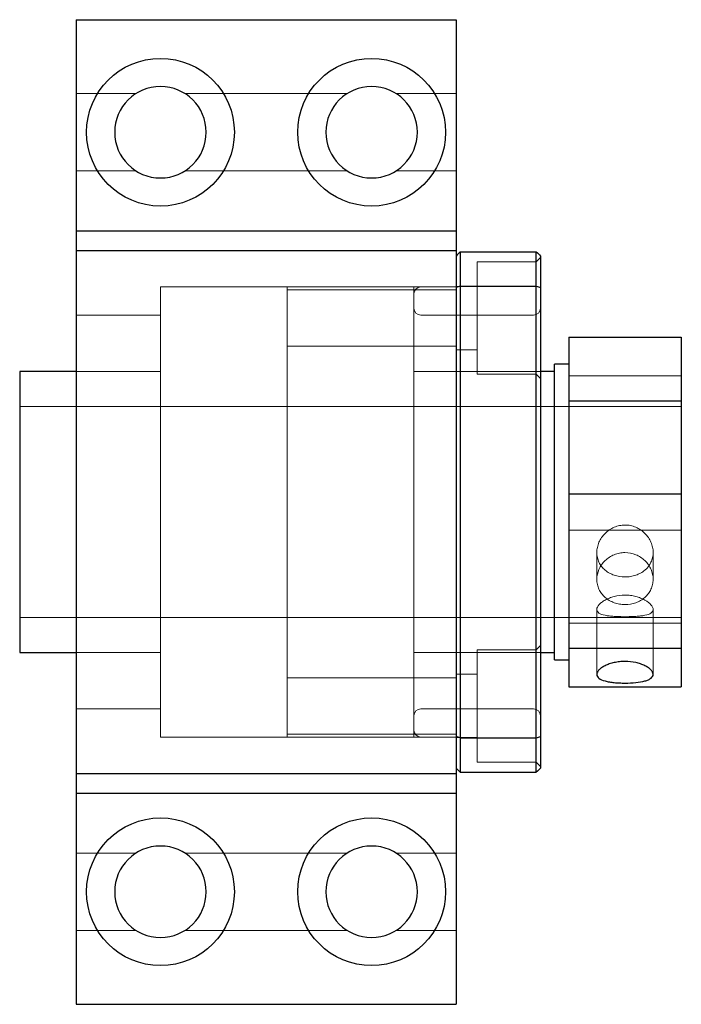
# Model space of a CAD drawing. Header units: millimetres. Extents: x 8173 to 8396, y 7527 to 7742.
# Tile 3 of 3: x 8264 to 8311, y 7672 to 7742. Entities that reach past the tile are written whole.
import ezdxf
from ezdxf.lldxf.tags import DXFTag

# ---------------------------------------------------------------- set-up
doc = ezdxf.new("R2010")
doc.units = ezdxf.units.MM
doc.layers.add('1', color=7, linetype='CONTINUOUS', true_color=0xffffff)
tags = doc.linetypes.add('DASHED', pattern=[25.72, 12.86, -12.86]).pattern_tags.tags
tags[6:7] = [DXFTag(74, 4), DXFTag(75, 0), DXFTag(340, '0'), DXFTag(46, 0.0), DXFTag(50, 0.0), DXFTag(44, 0.0), DXFTag(45, 0.0)]
tags[4:5] = [DXFTag(74, 4), DXFTag(75, 0), DXFTag(340, '0'), DXFTag(46, 0.0), DXFTag(50, 0.0), DXFTag(44, 0.0), DXFTag(45, 0.0)]

msp = doc.modelspace()

# ---------------------------------------------------------------- linework, layer by layer
at = {"layer": '1', "color": 7, "linetype": 'Continuous'}
for p, q in [((8267.838, 7742.056), (8267.838, 7727.056)), ((8267.838, 7742.056), (8294.838, 7742.056)), ((8294.838, 7742.056), (8294.838, 7727.056)), ((8267.838, 7727.056), (8267.838, 7725.642)), ((8267.838, 7727.056), (8294.838, 7727.056)), ((8294.838, 7727.056), (8294.838, 7725.642)), ((8267.838, 7725.642), (8267.838, 7688.47)), ((8267.838, 7725.642), (8294.838, 7725.642)), ((8294.838, 7725.642), (8294.838, 7688.47)), ((8295.138, 7725.556), (8295.138, 7723.118)), ((8295.138, 7725.556), (8300.538, 7725.556)), ((8300.538, 7723.118), (8300.538, 7725.556)), ((8300.838, 7725.256), (8300.838, 7723.006)), ((8295.138, 7723.118), (8295.138, 7690.994)), ((8295.138, 7723.118), (8300.538, 7723.118)), ((8300.538, 7690.994), (8300.538, 7723.118)), ((8300.838, 7723.006), (8300.838, 7691.106)), ((8302.838, 7719.49), (8310.838, 7719.49)), ((8302.838, 7719.49), (8302.838, 7714.955)), ((8310.838, 7719.49), (8310.838, 7714.955)), ((8302.838, 7717.556), (8301.838, 7717.556)), ((8301.838, 7707.056), (8301.838, 7717.556)), ((8267.838, 7717.056), (8263.838, 7717.056)), ((8263.838, 7717.056), (8263.838, 7697.056)), ((8301.838, 7717.056), (8300.838, 7717.056)), ((8302.838, 7714.955), (8310.838, 7714.955)), ((8302.838, 7714.955), (8302.838, 7708.343)), ((8310.838, 7714.955), (8310.838, 7708.343)), ((8302.838, 7708.343), (8310.838, 7708.343)), ((8302.838, 7708.343), (8302.838, 7697.368)), ((8310.838, 7708.343), (8310.838, 7697.368)), ((8301.838, 7696.556), (8301.838, 7707.056)), ((8302.838, 7697.368), (8310.838, 7697.368)), ((8302.838, 7697.368), (8302.838, 7694.622)), ((8310.838, 7697.368), (8310.838, 7694.622)), ((8263.838, 7697.056), (8267.838, 7697.056)), ((8300.838, 7697.056), (8301.838, 7697.056)), ((8301.838, 7696.556), (8302.838, 7696.556)), ((8302.838, 7694.622), (8310.838, 7694.622)), ((8295.138, 7690.994), (8295.138, 7688.556)), ((8295.138, 7690.994), (8300.538, 7690.994)), ((8300.538, 7688.556), (8300.538, 7690.994)), ((8300.838, 7691.106), (8300.838, 7688.856)), ((8267.838, 7688.47), (8294.838, 7688.47)), ((8267.838, 7688.47), (8267.838, 7687.056)), ((8294.838, 7688.47), (8294.838, 7687.056)), ((8295.138, 7688.556), (8300.538, 7688.556)), ((8267.838, 7687.056), (8294.838, 7687.056)), ((8267.838, 7687.056), (8267.838, 7672.056)), ((8294.838, 7687.056), (8294.838, 7672.056)), ((8267.838, 7672.056), (8294.838, 7672.056))]:
    msp.add_line(p, q, dxfattribs=at)
at = {"layer": '1', "color": 252, "linetype": 'DASHED', "lineweight": 5}
for p, q in [((8267.838, 7736.806), (8272.106, 7736.806)), ((8275.571, 7736.806), (8287.106, 7736.806)), ((8294.838, 7736.806), (8290.571, 7736.806)), ((8267.838, 7731.306), (8272.106, 7731.306)), ((8275.571, 7731.306), (8287.106, 7731.306)), ((8294.838, 7731.306), (8290.571, 7731.306)), ((8300.538, 7724.845), (8296.338, 7724.845)), ((8296.338, 7716.845), (8296.338, 7724.845)), ((8300.838, 7725.145), (8300.538, 7724.845)), ((8273.838, 7723.056), (8273.838, 7707.056)), ((8294.838, 7723.056), (8273.838, 7723.056)), ((8282.838, 7723.056), (8282.838, 7722.845)), ((8282.838, 7722.845), (8282.838, 7723.056)), ((8282.838, 7722.845), (8282.838, 7718.845)), ((8282.838, 7722.845), (8294.838, 7722.845)), ((8291.838, 7707.056), (8291.838, 7723.056)), ((8294.838, 7723.056), (8292.338, 7723.056)), ((8296.338, 7723.095), (8294.838, 7723.095)), ((8267.838, 7721.056), (8273.838, 7721.056)), ((8300.338, 7721.056), (8292.338, 7721.056)), ((8282.838, 7718.846), (8282.838, 7707.056)), ((8282.838, 7707.056), (8282.838, 7718.846)), ((8282.838, 7718.845), (8294.838, 7718.845)), ((8294.838, 7718.595), (8296.338, 7718.595)), ((8273.838, 7717.056), (8267.838, 7717.056)), ((8300.838, 7717.056), (8291.838, 7717.056)), ((8296.338, 7716.845), (8300.538, 7716.845)), ((8300.538, 7716.845), (8300.838, 7716.545)), ((8302.838, 7716.744), (8310.838, 7716.744)), ((8273.838, 7714.556), (8263.838, 7714.556)), ((8282.838, 7714.556), (8273.838, 7714.556)), ((8291.838, 7714.556), (8282.838, 7714.556)), ((8301.838, 7714.556), (8291.838, 7714.556)), ((8310.838, 7714.556), (8301.838, 7714.556)), ((8273.838, 7707.056), (8273.838, 7691.056)), ((8282.838, 7707.056), (8282.838, 7695.266)), ((8282.838, 7695.266), (8282.838, 7707.056)), ((8291.838, 7691.056), (8291.838, 7707.056)), ((8302.838, 7705.769), (8310.838, 7705.769)), ((8304.838, 7704.181), (8304.838, 7702.264)), ((8308.838, 7702.262), (8308.838, 7704.182)), ((8304.838, 7700.133), (8304.838, 7695.515)), ((8308.838, 7695.512), (8308.838, 7700.135)), ((8263.838, 7699.556), (8273.838, 7699.556)), ((8273.838, 7699.556), (8282.838, 7699.556)), ((8282.838, 7699.556), (8291.838, 7699.556)), ((8291.838, 7699.556), (8301.838, 7699.556)), ((8301.838, 7699.556), (8310.838, 7699.556)), ((8302.838, 7699.157), (8310.838, 7699.157)), ((8300.538, 7697.267), (8296.338, 7697.267)), ((8296.338, 7689.267), (8296.338, 7697.267)), ((8300.838, 7697.567), (8300.538, 7697.267)), ((8267.838, 7697.056), (8273.838, 7697.056)), ((8291.838, 7697.056), (8300.838, 7697.056)), ((8294.838, 7695.267), (8282.838, 7695.267)), ((8282.838, 7693.267), (8282.838, 7695.267)), ((8294.838, 7695.267), (8282.838, 7695.267)), ((8296.338, 7695.517), (8294.838, 7695.517)), ((8267.838, 7693.056), (8273.838, 7693.056)), ((8282.838, 7693.267), (8282.838, 7691.267)), ((8292.338, 7693.056), (8300.338, 7693.056)), ((8294.838, 7691.056), (8273.838, 7691.056)), ((8282.838, 7691.267), (8294.838, 7691.267)), ((8282.838, 7691.267), (8282.838, 7691.056)), ((8282.838, 7691.056), (8282.838, 7691.267)), ((8294.838, 7691.267), (8282.838, 7691.267)), ((8292.338, 7691.056), (8294.838, 7691.056)), ((8294.838, 7691.017), (8296.338, 7691.017)), ((8296.338, 7689.267), (8300.538, 7689.267)), ((8300.538, 7689.267), (8300.838, 7688.967)), ((8267.838, 7682.806), (8272.106, 7682.806)), ((8287.106, 7682.806), (8275.571, 7682.806)), ((8294.838, 7682.806), (8290.571, 7682.806)), ((8267.838, 7677.306), (8272.106, 7677.306)), ((8287.106, 7677.306), (8275.571, 7677.306)), ((8294.838, 7677.306), (8290.571, 7677.306))]:
    msp.add_line(p, q, dxfattribs=at)
at = {"layer": '1', "color": 7, "linetype": 'Continuous'}
for centre in [(8273.838, 7734.056), (8288.838, 7734.056), (8273.838, 7680.056), (8288.838, 7680.056)]:
    msp.add_circle(centre, 5.25, dxfattribs=at)
for centre, start, end in [((8273.838, 7734.056), 0, 180), ((8288.838, 7734.056), 0, 180), ((8273.838, 7734.056), 180, 0), ((8288.838, 7734.056), 180, 0), ((8273.838, 7680.056), 0, 180), ((8288.838, 7680.056), 0, 180), ((8273.838, 7680.056), 180, 0), ((8288.838, 7680.056), 180, 0)]:
    msp.add_arc(centre, 3.25, start, end, dxfattribs=at)
at = {"layer": '1', "color": 252, "linetype": 'DASHED', "lineweight": 5}
for centre, start, end in [((8292.338, 7722.556), 90, 180), ((8292.338, 7691.556), 180, 270)]:
    msp.add_arc(centre, 0.5, start, end, dxfattribs=at)
at = {"layer": '1', "color": 252, "linetype": 'DASHED', "lineweight": 5, "extrusion": (0, 0, -1)}
for centre, start, end in [((-8292.338, 7721.556), 270, 0), ((-8300.338, 7721.556), 180, 270), ((-8292.338, 7692.556), 0, 90), ((-8300.338, 7692.556), 90, 180)]:
    msp.add_arc(centre, 0.5, start, end, dxfattribs=at)
at = {"layer": '1', "color": 7, "linetype": 'Continuous'}
for points in [[(8295.138, 7725.556), (8295.038, 7725.456), (8294.938, 7725.356), (8294.838, 7725.256)], [(8300.538, 7725.556), (8300.639, 7725.456), (8300.739, 7725.356), (8300.838, 7725.256)], [(8295.138, 7723.118), (8295.038, 7723.081), (8294.938, 7723.044), (8294.838, 7723.006)], [(8300.538, 7723.118), (8300.639, 7723.081), (8300.739, 7723.044), (8300.838, 7723.006)], [(8295.138, 7690.994), (8295.038, 7691.031), (8294.938, 7691.068), (8294.838, 7691.106)], [(8300.538, 7690.994), (8300.639, 7691.031), (8300.739, 7691.068), (8300.838, 7691.106)], [(8294.838, 7688.856), (8294.938, 7688.756), (8295.038, 7688.656), (8295.138, 7688.556)], [(8300.838, 7688.856), (8300.739, 7688.756), (8300.639, 7688.656), (8300.538, 7688.556)]]:
    msp.add_open_spline(points, degree=3, dxfattribs=at)
at = {"layer": '1', "color": 252, "linetype": 'DASHED', "lineweight": 5}
for points, knots in [([(8306.838, 7706.131), (8306.971, 7706.131), (8307.102, 7706.117), (8307.358, 7706.065), (8307.485, 7706.025), (8307.727, 7705.922), (8307.842, 7705.86), (8308.059, 7705.713), (8308.161, 7705.629), (8308.436, 7705.354), (8308.585, 7705.135), (8308.735, 7704.788), (8308.774, 7704.667), (8308.826, 7704.423), (8308.838, 7704.302), (8308.839, 7704.06), (8308.825, 7703.938), (8308.774, 7703.706), (8308.736, 7703.594), (8308.585, 7703.272), (8308.438, 7703.082), (8308.16, 7702.846), (8308.06, 7702.777), (8307.844, 7702.656), (8307.727, 7702.604), (8307.485, 7702.521), (8307.361, 7702.49), (8307.103, 7702.448), (8306.97, 7702.437), (8306.578, 7702.437), (8306.313, 7702.48), (8305.952, 7702.603), (8305.835, 7702.655), (8305.618, 7702.777), (8305.518, 7702.846), (8305.333, 7703.003), (8305.249, 7703.09), (8305.105, 7703.277), (8305.043, 7703.377), (8304.941, 7703.593), (8304.903, 7703.705), (8304.852, 7703.936), (8304.839, 7704.057), (8304.838, 7704.301), (8304.851, 7704.422), (8304.902, 7704.665), (8304.941, 7704.787), (8305.091, 7705.135), (8305.24, 7705.354), (8305.515, 7705.628), (8305.617, 7705.712), (8305.834, 7705.859), (8305.949, 7705.922), (8306.19, 7706.024), (8306.317, 7706.064), (8306.575, 7706.117), (8306.706, 7706.131), (8306.838, 7706.131)], [0, 0, 0, 0, 0.03125, 0.03125, 0.0625, 0.0625, 0.09375, 0.09375, 0.125, 0.125, 0.1875, 0.1875, 0.21875, 0.21875, 0.25, 0.25, 0.28125, 0.28125, 0.3125, 0.3125, 0.375, 0.375, 0.40625, 0.40625, 0.4375, 0.4375, 0.46875, 0.46875, 0.5, 0.5, 0.5625, 0.5625, 0.59375, 0.59375, 0.625, 0.625, 0.65625, 0.65625, 0.6875, 0.6875, 0.71875, 0.71875, 0.75, 0.75, 0.78125, 0.78125, 0.8125, 0.8125, 0.875, 0.875, 0.90625, 0.90625, 0.9375, 0.9375, 0.96875, 0.96875, 1, 1, 1, 1]), ([(8306.838, 7704.171), (8306.706, 7704.171), (8306.576, 7704.158), (8306.32, 7704.108), (8306.193, 7704.07), (8305.951, 7703.971), (8305.836, 7703.911), (8305.619, 7703.77), (8305.516, 7703.688), (8305.24, 7703.421), (8305.091, 7703.207), (8304.891, 7702.751), (8304.839, 7702.504), (8304.838, 7702.142), (8304.851, 7702.021), (8304.903, 7701.787), (8304.94, 7701.674), (8305.041, 7701.456), (8305.103, 7701.351), (8305.248, 7701.159), (8305.331, 7701.069), (8305.517, 7700.905), (8305.618, 7700.833), (8305.834, 7700.707), (8305.951, 7700.652), (8306.193, 7700.565), (8306.318, 7700.532), (8306.574, 7700.488), (8306.707, 7700.477), (8307.099, 7700.477), (8307.363, 7700.522), (8307.724, 7700.651), (8307.84, 7700.705), (8308.059, 7700.832), (8308.159, 7700.905), (8308.344, 7701.067), (8308.428, 7701.157), (8308.573, 7701.35), (8308.635, 7701.453), (8308.736, 7701.671), (8308.774, 7701.786), (8308.825, 7702.019), (8308.838, 7702.138), (8308.839, 7702.383), (8308.826, 7702.504), (8308.775, 7702.743), (8308.737, 7702.863), (8308.636, 7703.092), (8308.575, 7703.202), (8308.43, 7703.41), (8308.346, 7703.509), (8308.07, 7703.776), (8307.847, 7703.922), (8307.366, 7704.118), (8307.103, 7704.171), (8306.838, 7704.171)], [0, 0, 0, 0, 0.03125, 0.03125, 0.0625, 0.0625, 0.09375, 0.09375, 0.125, 0.125, 0.1875, 0.1875, 0.25, 0.25, 0.28125, 0.28125, 0.3125, 0.3125, 0.34375, 0.34375, 0.375, 0.375, 0.40625, 0.40625, 0.4375, 0.4375, 0.46875, 0.46875, 0.5, 0.5, 0.5625, 0.5625, 0.59375, 0.59375, 0.625, 0.625, 0.65625, 0.65625, 0.6875, 0.6875, 0.71875, 0.71875, 0.75, 0.75, 0.78125, 0.78125, 0.8125, 0.8125, 0.84375, 0.84375, 0.875, 0.875, 0.9375, 0.9375, 1, 1, 1, 1]), ([(8306.838, 7699.613), (8306.971, 7699.613), (8307.102, 7699.615), (8307.358, 7699.622), (8307.485, 7699.627), (8307.727, 7699.642), (8307.842, 7699.652), (8308.059, 7699.677), (8308.161, 7699.693), (8308.436, 7699.749), (8308.585, 7699.802), (8308.735, 7699.906), (8308.774, 7699.945), (8308.826, 7700.032), (8308.838, 7700.079), (8308.839, 7700.179), (8308.825, 7700.234), (8308.774, 7700.345), (8308.736, 7700.402), (8308.585, 7700.576), (8308.438, 7700.692), (8308.16, 7700.848), (8308.06, 7700.896), (8307.844, 7700.982), (8307.727, 7701.02), (8307.485, 7701.082), (8307.361, 7701.106), (8307.103, 7701.139), (8306.97, 7701.147), (8306.578, 7701.147), (8306.313, 7701.113), (8305.952, 7701.021), (8305.835, 7700.982), (8305.618, 7700.896), (8305.518, 7700.848), (8305.333, 7700.745), (8305.249, 7700.689), (8305.105, 7700.577), (8305.043, 7700.519), (8304.941, 7700.402), (8304.903, 7700.345), (8304.852, 7700.235), (8304.839, 7700.18), (8304.838, 7700.079), (8304.851, 7700.033), (8304.902, 7699.946), (8304.941, 7699.907), (8305.091, 7699.802), (8305.24, 7699.749), (8305.515, 7699.693), (8305.617, 7699.677), (8305.834, 7699.652), (8305.949, 7699.642), (8306.19, 7699.627), (8306.317, 7699.622), (8306.575, 7699.615), (8306.706, 7699.613), (8306.838, 7699.613)], [0, 0, 0, 0, 0.03125, 0.03125, 0.0625, 0.0625, 0.09375, 0.09375, 0.125, 0.125, 0.1875, 0.1875, 0.21875, 0.21875, 0.25, 0.25, 0.28125, 0.28125, 0.3125, 0.3125, 0.375, 0.375, 0.40625, 0.40625, 0.4375, 0.4375, 0.46875, 0.46875, 0.5, 0.5, 0.5625, 0.5625, 0.59375, 0.59375, 0.625, 0.625, 0.65625, 0.65625, 0.6875, 0.6875, 0.71875, 0.71875, 0.75, 0.75, 0.78125, 0.78125, 0.8125, 0.8125, 0.875, 0.875, 0.90625, 0.90625, 0.9375, 0.9375, 0.96875, 0.96875, 1, 1, 1, 1])]:
    msp.add_open_spline(points, degree=3, knots=knots, dxfattribs=at)
at = {"layer": '1', "color": 7, "linetype": 'Continuous'}
msp.add_open_spline([(8306.838, 7694.894), (8306.706, 7694.894), (8306.576, 7694.897), (8306.32, 7694.909), (8306.193, 7694.918), (8305.951, 7694.942), (8305.836, 7694.958), (8305.619, 7694.996), (8305.516, 7695.018), (8305.24, 7695.095), (8305.091, 7695.161), (8304.891, 7695.318), (8304.839, 7695.411), (8304.838, 7695.562), (8304.851, 7695.614), (8304.903, 7695.72), (8304.94, 7695.774), (8305.041, 7695.88), (8305.103, 7695.933), (8305.248, 7696.034), (8305.331, 7696.083), (8305.517, 7696.174), (8305.618, 7696.215), (8305.834, 7696.288), (8305.951, 7696.321), (8306.193, 7696.373), (8306.318, 7696.393), (8306.574, 7696.421), (8306.707, 7696.428), (8307.099, 7696.428), (8307.363, 7696.399), (8307.724, 7696.321), (8307.84, 7696.289), (8308.059, 7696.215), (8308.159, 7696.174), (8308.344, 7696.084), (8308.428, 7696.035), (8308.573, 7695.934), (8308.635, 7695.882), (8308.736, 7695.775), (8308.774, 7695.721), (8308.825, 7695.615), (8308.838, 7695.563), (8308.839, 7695.462), (8308.826, 7695.414), (8308.775, 7695.323), (8308.737, 7695.28), (8308.636, 7695.201), (8308.575, 7695.165), (8308.43, 7695.099), (8308.346, 7695.07), (8308.07, 7694.993), (8307.847, 7694.955), (8307.366, 7694.906), (8307.103, 7694.894), (8306.838, 7694.894)], degree=3, knots=[0, 0, 0, 0, 0.03125, 0.03125, 0.0625, 0.0625, 0.09375, 0.09375, 0.125, 0.125, 0.1875, 0.1875, 0.25, 0.25, 0.28125, 0.28125, 0.3125, 0.3125, 0.34375, 0.34375, 0.375, 0.375, 0.40625, 0.40625, 0.4375, 0.4375, 0.46875, 0.46875, 0.5, 0.5, 0.5625, 0.5625, 0.59375, 0.59375, 0.625, 0.625, 0.65625, 0.65625, 0.6875, 0.6875, 0.71875, 0.71875, 0.75, 0.75, 0.78125, 0.78125, 0.8125, 0.8125, 0.84375, 0.84375, 0.875, 0.875, 0.9375, 0.9375, 1, 1, 1, 1], dxfattribs=at)
at = {"layer": '1', "color": 252, "linetype": 'DASHED', "lineweight": 5}
msp.add_open_spline([(8300.838, 7691.106), (8300.739, 7691.068), (8300.639, 7691.031), (8300.538, 7690.994)], degree=3, dxfattribs=at)

doc.saveas('drawing.dxf')
